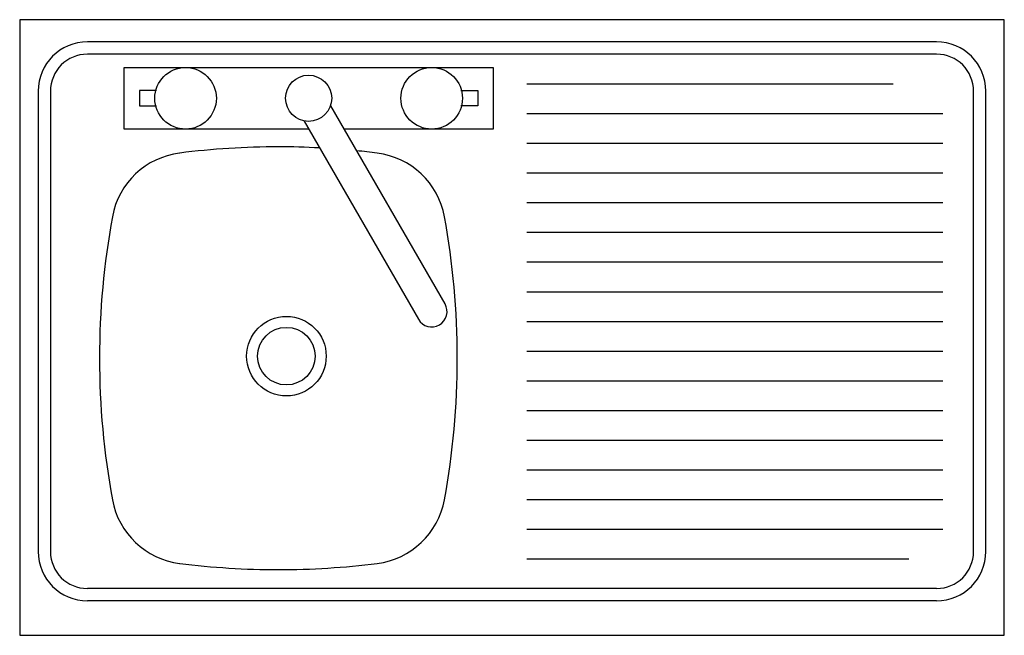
# Model space of a CAD drawing. Extents: x 30.799 to 31.599, y 14.241 to 14.741.
import ezdxf

# ---------------------------------------------------------------- set-up
doc = ezdxf.new("R2010")
doc.units = 0
doc.header["$MEASUREMENT"] = 0
doc.layers.get('0').update_dxf_attribs({"color": 1, "linetype": 'CONTINUOUS'})
doc.layers.add('035', color=2, linetype='CONTINUOUS')

msp = doc.modelspace()

# ---------------------------------------------------------------- linework, layer by layer
for p, q in [((31.54439, 14.72272), (30.85439, 14.72272)), ((31.54439, 14.71272), (30.85439, 14.71272)), ((31.21139, 14.68859), (31.50908, 14.68859)), ((30.81439, 14.68272), (30.81439, 14.30872)), ((30.82439, 14.68272), (30.82439, 14.30872)), ((30.9106, 14.68315), (30.89666, 14.68315)), ((30.89666, 14.68315), (30.89666, 14.67065)), ((31.15773, 14.68315), (31.17166, 14.68315)), ((31.17166, 14.68315), (31.17166, 14.67065)), ((31.57439, 14.30872), (31.57439, 14.68272)), ((31.58439, 14.30872), (31.58439, 14.68272)), ((30.89666, 14.67065), (30.9106, 14.67065)), ((31.14499, 14.50994), (31.05212, 14.6708)), ((31.17166, 14.67065), (31.15773, 14.67065)), ((31.21139, 14.66448), (31.54939, 14.66448)), ((31.03047, 14.6583), (31.12334, 14.49744)), ((31.21139, 14.64037), (31.54939, 14.64037)), ((31.21139, 14.61626), (31.54939, 14.61626)), ((31.21139, 14.59215), (31.54939, 14.59215)), ((31.21139, 14.56804), (31.54939, 14.56804)), ((31.21139, 14.54393), (31.54939, 14.54393)), ((31.21139, 14.51982), (31.54939, 14.51982)), ((31.21139, 14.49571), (31.54939, 14.49571)), ((31.21139, 14.4716), (31.54939, 14.4716)), ((31.21139, 14.44749), (31.54939, 14.44749)), ((31.21139, 14.42338), (31.54939, 14.42338)), ((31.21139, 14.39927), (31.54939, 14.39927)), ((31.21139, 14.37516), (31.54939, 14.37516)), ((31.21139, 14.35105), (31.54939, 14.35105)), ((31.21139, 14.32694), (31.54939, 14.32694)), ((31.21139, 14.30283), (31.52186, 14.30283)), ((31.54439, 14.27872), (30.85439, 14.27872)), ((31.54439, 14.26872), (30.85439, 14.26872))]:
    msp.add_line(p, q)
msp.add_lwpolyline([(31.03402, 14.6519), (30.88416, 14.6519), (30.88416, 14.7019), (31.18416, 14.7019), (31.18416, 14.6519), (31.06296, 14.6519)])
for centre, radius in [((30.93416, 14.6769), 0.025), ((31.13416, 14.6769), 0.025), ((31.03416, 14.6769), 0.01875), ((31.01609, 14.46745), 0.0323), ((31.01609, 14.46745), 0.02337)]:
    msp.add_circle(centre, radius)
for centre, radius, start, end in [((30.85439, 14.68272), 0.04, 90, 180), ((31.54439, 14.68272), 0.04, 0, 90), ((30.85439, 14.68272), 0.03, 90, 180), ((31.54439, 14.68272), 0.03, 0, 90), ((30.93739, 14.56914), 0.06375, 97.23, 169.61876), ((31.0096, 13.99995), 0.6375, 90, 97.23), ((31.0096, 13.99995), 0.6375, 86.99525, 90), ((31.0096, 13.99995), 0.6375, 82.77, 84.2728), ((31.0818, 14.56914), 0.06375, 10.38124, 82.77), ((31.50175, 14.46575), 0.6375, 169.61876, 180), ((30.51745, 14.46575), 0.6375, 0, 10.38124), ((31.13416, 14.50369), 0.0125, 210, 30), ((31.50175, 14.46575), 0.6375, 180, 190.38124), ((30.51745, 14.46575), 0.6375, 349.61876, 0), ((30.93739, 14.36236), 0.06375, 190.38124, 262.77), ((31.0818, 14.36236), 0.06375, 277.23, 349.61876), ((30.85439, 14.30872), 0.04, 180, 270), ((30.85439, 14.30872), 0.03, 180, 270), ((31.54439, 14.30872), 0.04, 270, 0), ((31.54439, 14.30872), 0.03, 270, 0), ((31.0096, 14.93155), 0.6375, 262.77, 270), ((31.0096, 14.93155), 0.6375, 270, 277.23)]:
    msp.add_arc(centre, radius, start, end)
at = {"layer": '035'}
for p, q in [((30.79939, 14.74072), (30.79939, 14.24072)), ((31.59939, 14.74072), (30.79939, 14.74072)), ((31.59939, 14.24072), (31.59939, 14.74072)), ((30.79939, 14.24072), (31.59939, 14.24072))]:
    msp.add_line(p, q, dxfattribs=at)

doc.saveas('drawing.dxf')
